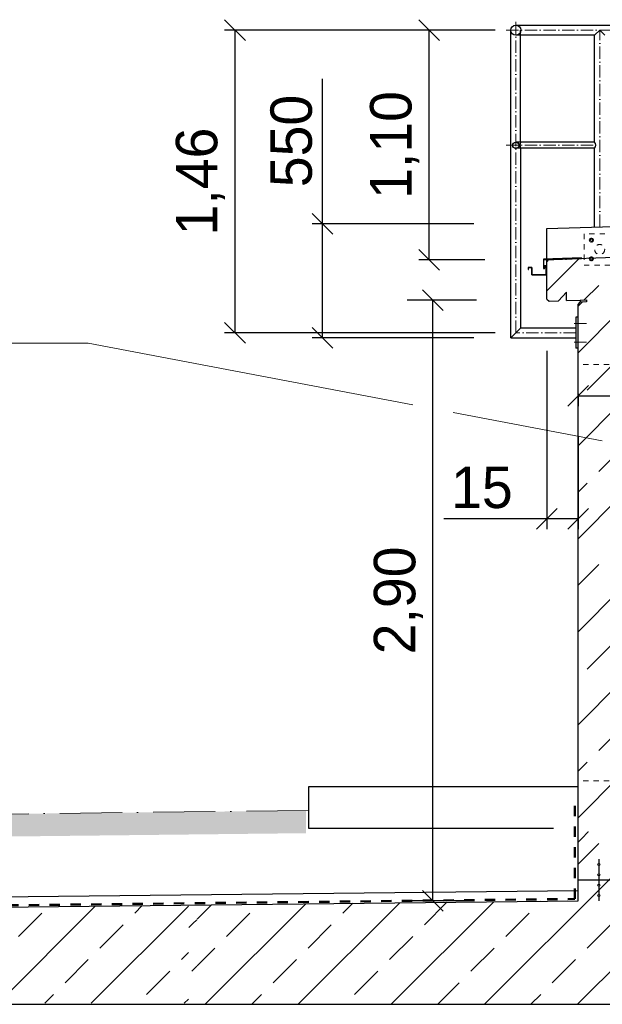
# Model space of a CAD drawing. Header units: millimetres. Extents: x -3395 to 5934498, y -177084 to 63013.
# Tile 33 of 256: x 36096 to 38906, y -38550 to -33796. Entities that reach past the tile are written whole.
import ezdxf

# ---------------------------------------------------------------- set-up
doc = ezdxf.new("R2010")
doc.units = ezdxf.units.MM
doc.linetypes.add('ACAD_ISO10W100', pattern=[18, 12, -3, 0, -3])
doc.linetypes.add('JIS_02_1.0', pattern=[2, 1, -1])
doc.layers.add('Bemaßung', color=7, linetype='Continuous', lineweight=9)
doc.layers.add('Beschriftung', color=7, linetype='Continuous', lineweight=9)
doc.dimstyles.new('DIN', dxfattribs={"dimtxt": 2.5, "dimasz": 2.5, "dimexe": 1.25, "dimexo": 0.625, "dimtad": 1, "dimtih": 1, "dimdec": 4, "dimdsep": 46, "dimlunit": 6, "dimtxsty": 'Standard', "dimcen": 2.5, "dimadec": 0, "dimazin": 0, "dimtfac": 1, "dimtdec": 4, "dimtmove": 0, "dimatfit": 3, "dimfxl": 0, "dimtvp": 1, "dimtolj": 1, "dimtzin": 0, "dimarcsym": 0})
pattern_1 = [(45, (123584.55, 0), (-224.5064, 224.5064), []), (45, (123809.06, 0), (-224.5064, 224.5064), [158.75, -79.375])]

# ---------------------------------------------------------------- blocks, each defined once
blk = doc.blocks.new('_Oblique')
at = {"color": 0, "linetype": 'ByBlock', "lineweight": -2}
blk.add_line((-0.5, -0.5), (0.5, 0.5), dxfattribs=at)
blk = doc.blocks.new('*D138')
at = {"layer": 'Bemaßung', "color": 0, "lineweight": -2, "transparency": 16777216}
for p, q in [((38299.4, -35149.8), (37964.4, -35149.8)), ((38089.4, -38049.8), (38089.4, -35149.8)), ((38289.4, -38049.8), (37964.4, -38049.8))]:
    blk.add_line(p, q, dxfattribs=at)
at = {"layer": 'DEFPOINTS', "color": 0, "transparency": 16777216}
for p in [(38089.4, -35149.8), (38799.4, -35149.8), (38789.4, -38049.8)]:
    blk.add_point(p, dxfattribs=at)
at = {"layer": 'Bemaßung', "color": 0, "lineweight": -2, "transparency": 16777216, "xscale": 100, "yscale": 100, "zscale": 100}
for p, rotation in [((38089.4, -35149.8), 90), ((38089.4, -38049.8), 270)]:
    blk.add_blockref('_Oblique', p, dxfattribs=dict(at, rotation=rotation))
at = {"layer": 'Bemaßung', "color": 0, "transparency": 16777216, "insert": (37922.8, -36599.8), "char_height": 200, "attachment_point": 5, "rotation": 90}
blk.add_mtext('\\A1;2,90', dxfattribs=at)
blk = doc.blocks.new('*D141')
at = {"layer": 'Bemaßung', "color": 0, "lineweight": -2, "transparency": 16777216}
for p, q in [((38389.2, -33847.1), (37084.2, -33847.1)), ((37134.2, -33847.1), (37134.2, -35307.7)), ((38389.2, -35307.7), (37084.2, -35307.7))]:
    blk.add_line(p, q, dxfattribs=at)
at = {"layer": 'DEFPOINTS', "color": 0, "transparency": 16777216}
for p in [(38489.2, -33847.1), (37134.2, -35307.7), (38489.2, -35307.7)]:
    blk.add_point(p, dxfattribs=at)
at = {"layer": 'Bemaßung', "color": 0, "lineweight": -2, "transparency": 16777216, "xscale": 100, "yscale": 100, "zscale": 100}
for p, rotation in [((37134.2, -33847.1), 90), ((37134.2, -35307.7), 270)]:
    blk.add_blockref('_Oblique', p, dxfattribs=dict(at, rotation=rotation))
at = {"layer": 'Bemaßung', "color": 0, "transparency": 16777216, "insert": (36967.5, -34577.4), "char_height": 200, "attachment_point": 5, "rotation": 90}
blk.add_mtext('\\A1;1,46', dxfattribs=at)
blk = doc.blocks.new('*D125')
at = {"layer": 'Bemaßung', "color": 0, "lineweight": -2, "transparency": 16777216}
for p, q in [((38187.7, -33847.1), (38021.1, -33847.1)), ((38071.1, -34954.8), (38071.1, -33847.1)), ((38339.2, -34954.8), (38021.1, -34954.8))]:
    blk.add_line(p, q, dxfattribs=at)
at = {"layer": 'DEFPOINTS', "color": 0, "transparency": 16777216}
for p in [(38071.1, -33847.1), (38487.7, -33847.1), (38639.2, -34954.8)]:
    blk.add_point(p, dxfattribs=at)
at = {"layer": 'Bemaßung', "color": 0, "lineweight": -2, "transparency": 16777216, "xscale": 100, "yscale": 100, "zscale": 100}
for p, rotation in [((38071.1, -33847.1), 90), ((38071.1, -34954.8), 270)]:
    blk.add_blockref('_Oblique', p, dxfattribs=dict(at, rotation=rotation))
at = {"layer": 'Bemaßung', "color": 0, "transparency": 16777216, "insert": (37904.5, -34401), "char_height": 200, "attachment_point": 5, "rotation": 90}
blk.add_mtext('\\A1;1,10', dxfattribs=at)
blk = doc.blocks.new('*D133')
at = {"layer": 'Bemaßung', "color": 0, "lineweight": -2, "transparency": 16777216}
for p, q in [((38789.4, -35602.4), (38789.4, -35662)), ((42789.4, -35602.4), (42789.4, -35662)), ((38789.4, -35612), (42789.4, -35612))]:
    blk.add_line(p, q, dxfattribs=at)
at = {"layer": 'DEFPOINTS', "color": 0, "transparency": 16777216}
for p in [(38789.4, -35452.4), (42789.4, -35452.4), (42789.4, -35612)]:
    blk.add_point(p, dxfattribs=at)
at = {"layer": 'Bemaßung', "color": 0, "lineweight": -2, "transparency": 16777216, "xscale": 100, "yscale": 100, "zscale": 100, "rotation": 180}
blk.add_blockref('_Oblique', (38789.4, -35612), dxfattribs=at)
at = {"layer": 'Bemaßung', "color": 0, "lineweight": -2, "transparency": 16777216, "xscale": 100, "yscale": 100, "zscale": 100}
blk.add_blockref('_Oblique', (42789.4, -35612), dxfattribs=at)
at = {"layer": 'Bemaßung', "color": 0, "transparency": 16777216, "insert": (40789.4, -35381.9), "char_height": 200, "attachment_point": 5}
blk.add_mtext('\\A1;4,20', dxfattribs=at)
blk = doc.blocks.new('*D134')
at = {"layer": 'Bemaßung', "color": 0, "lineweight": -2, "transparency": 16777216}
for p, q in [((38639.2, -35394.9), (38639.2, -36255.4)), ((38789.4, -35809), (38789.4, -36255.4)), ((38639.2, -36205.4), (38142, -36205.4)), ((38789.4, -36205.4), (38639.2, -36205.4))]:
    blk.add_line(p, q, dxfattribs=at)
at = {"layer": 'DEFPOINTS', "color": 0, "transparency": 16777216}
for p in [(38639.2, -35144.9), (38789.4, -35559), (38789.4, -36205.4)]:
    blk.add_point(p, dxfattribs=at)
at = {"layer": 'Bemaßung', "color": 0, "lineweight": -2, "transparency": 16777216, "xscale": 100, "yscale": 100, "zscale": 100, "rotation": 180}
blk.add_blockref('_Oblique', (38639.2, -36205.4), dxfattribs=at)
at = {"layer": 'Bemaßung', "color": 0, "lineweight": -2, "transparency": 16777216, "xscale": 100, "yscale": 100, "zscale": 100}
blk.add_blockref('_Oblique', (38789.4, -36205.4), dxfattribs=at)
at = {"layer": 'Bemaßung', "color": 0, "transparency": 16777216, "insert": (38325.4, -36055.4), "char_height": 200, "attachment_point": 5}
blk.add_mtext('\\A1;15', dxfattribs=at)
blk = doc.blocks.new('*D148')
at = {"layer": 'Bemaßung', "color": 0, "lineweight": -2, "transparency": 16777216}
for p, q in [((37556.6, -34781.8), (37556.6, -34081.8)), ((38286.9, -34781.8), (37506.6, -34781.8)), ((37556.6, -35331.8), (37556.6, -34781.8)), ((38286.9, -35331.8), (37506.6, -35331.8))]:
    blk.add_line(p, q, dxfattribs=at)
at = {"layer": 'DEFPOINTS', "color": 0, "transparency": 16777216}
for p in [(37556.6, -34781.8), (38386.9, -34781.8), (38386.9, -35331.8)]:
    blk.add_point(p, dxfattribs=at)
at = {"layer": 'Bemaßung', "color": 0, "lineweight": -2, "transparency": 16777216, "xscale": 100, "yscale": 100, "zscale": 100}
for p, rotation in [((37556.6, -34781.8), 90), ((37556.6, -35331.8), 270)]:
    blk.add_blockref('_Oblique', p, dxfattribs=dict(at, rotation=rotation))
at = {"layer": 'Bemaßung', "color": 0, "transparency": 16777216, "insert": (37406.6, -34381.8), "char_height": 200, "attachment_point": 5, "rotation": 90}
blk.add_mtext('\\A1;550', dxfattribs=at)

msp = doc.modelspace()

# ---------------------------------------------------------------- hatches: boundary and pattern name
at = {"lineweight": 13}
h = msp.add_hatch(dxfattribs=at)
h.set_pattern_fill('ANSI33', color=256, scale=50, style=0)
h.set_pattern_definition(pattern_1)
h.paths.add_polyline_path([(40689.44271, -34734.17821), (40569.44271, -34734.17821), (40549.44271, -34734.17821), (40529.44271, -34754.17821), (40529.44271, -34893.86163), (38648.87581, -34954.53117), (38639.20346, -34964.84842), (38639.20346, -35144.94206), (38649.5207, -35154.61442), (38694.49731, -35153.16342), (38733.18672, -35111.89443), (38734.47651, -35151.87363), (38799.44271, -35149.77774), (38829.42711, -35148.8104), (38829.74955, -35158.8052), (38799.76515, -35159.77254), (38789.44271, -35170.78322), (38789.44271, -37692.61778), (38838.34104, -37691.68283), (38837.3852, -37641.69196), (38847.38337, -37641.50079), (38848.33922, -37691.49166), (38989.44271, -37688.79369), (38989.44271, -35153.65329), (38949.68715, -35154.93586), (38949.36471, -35144.94106), (40689.44271, -35088.80387)])
h = msp.add_hatch()
h.set_pattern_fill('EARTH', color=256, scale=12.5, angle=45.64495339, style=0)
h.set_pattern_definition([(45.64495, (3619.735, -443.53), (-1.26356, 112.24609), [79.375, -79.375]), (45.64495, (3598.45, -422.72), (-1.26356, 112.24609), [79.375, -79.375]), (45.64495, (3577.17, -401.91), (-1.26356, 112.24609), [79.375, -79.375]), (135.64495, (3577.01, -387.88), (-112.24609, -1.26356), [79.375, -79.375]), (135.64495, (3597.82, -366.595), (-112.24609, -1.26356), [79.375, -79.375]), (135.64495, (3618.63, -345.31), (-112.24609, -1.26356), [79.375, -79.375])])
h.paths.add_polyline_path([(27048.31642, -37731.94802), (37476.34948, -37614.55928), (37477.57741, -37723.64016), (27049.54435, -37841.02889)])
h = msp.add_hatch(dxfattribs=at)
h.set_pattern_fill('ANSI33', color=256, scale=50, style=0)
h.paths.add_polyline_path([(38838.34104, -37691.68283), (38789.44271, -37692.61778), (38789.44271, -37749.77774), (38839.43357, -37748.82189)])
h = msp.add_hatch(dxfattribs=at)
h.set_pattern_fill('ANSI33', color=256, scale=50, style=0)
h.paths.add_polyline_path([(38848.33922, -37691.49166), (38838.34104, -37691.68283), (38839.43357, -37748.82189), (38849.43174, -37748.63072)])
h = msp.add_hatch(dxfattribs=at)
h.set_pattern_fill('ANSI33', color=256, scale=50, style=0)
h.set_pattern_definition(pattern_1)
h.paths.add_polyline_path([(38989.44271, -37688.79369), (38848.33922, -37691.49166), (38849.43174, -37748.63072), (38989.44271, -37745.95365)])
h = msp.add_hatch(dxfattribs=at)
h.set_pattern_fill('ANSI33', color=256, scale=50, style=0)
h.paths.add_polyline_path([(38839.43357, -37748.82189), (38789.44271, -37749.77774), (38789.44271, -37806.9377), (38840.52609, -37805.96096)])
h = msp.add_hatch(dxfattribs=at)
h.set_pattern_fill('ANSI33', color=256, scale=50, style=0)
h.set_pattern_definition(pattern_1)
h.paths.add_polyline_path([(38989.44271, -37745.95365), (38849.43174, -37748.63072), (38850.52427, -37805.76979), (38989.44271, -37803.1136)])
h = msp.add_hatch(dxfattribs=at)
h.set_pattern_fill('ANSI33', color=256, scale=50, style=0)
h.set_pattern_definition(pattern_1)
h.paths.add_polyline_path([(38989.44271, -37803.1136), (38850.52427, -37805.76979), (38851.48011, -37855.76065), (38841.48194, -37855.95182), (38840.52609, -37805.96096), (38789.44271, -37806.9377), (38789.44271, -37949.77774), (38889.44271, -37949.77774), (38889.44271, -37929.6048, -0.4142135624), (38884.44271, -37924.6048, -0.4142135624), (38889.44271, -37919.6048), (38889.44271, -37879.6048, -0.4142135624), (38884.44271, -37874.6048, -1), (38894.44271, -37874.6048, -0.4142135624), (38889.44271, -37879.6048), (38889.44271, -37919.6048, -0.4142135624), (38894.44271, -37924.6048, -0.4142135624), (38889.44271, -37929.6048), (38889.44271, -37949.77774), (38989.44271, -37949.77774)])
h = msp.add_hatch(dxfattribs=at)
h.set_pattern_fill('ANSI33', color=256, scale=50, style=0)
h.set_pattern_definition(pattern_1)
h.paths.add_polyline_path([(38850.52427, -37805.76979), (38840.52609, -37805.96096), (38841.48194, -37855.95182), (38851.48011, -37855.76065)], flags=17)
h = msp.add_hatch(dxfattribs=at)
h.set_pattern_fill('ANSI33', color=256, scale=50, style=0)
h.set_pattern_definition(pattern_1)
h.paths.add_polyline_path([(38884.44271, -37874.6048, 1), (38894.44271, -37874.6048, 1)], flags=17)
h = msp.add_hatch(dxfattribs=at)
h.set_pattern_fill('ANSI33', color=256, scale=50, style=0)
h.set_pattern_definition(pattern_1)
h.paths.add_polyline_path([(38884.44271, -37924.6048, 1), (38894.44271, -37924.6048, 1)], flags=17)
h = msp.add_hatch(dxfattribs=at)
h.set_pattern_fill('ANSI33', color=256, scale=50, style=0)
h.set_pattern_definition(pattern_1)
h.paths.add_polyline_path([(38884.44271, -38024.95067, -0.4142135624), (38889.44271, -38019.95067), (38889.44271, -37979.95067, -0.4142135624), (38884.44271, -37974.95067, -1), (38894.44271, -37974.95067, -0.4142135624), (38889.44271, -37979.95067), (38889.44271, -38019.95067, -0.4142135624), (38894.44271, -38024.95067, -1)], flags=16)
edge = h.paths.add_edge_path()
edge.add_arc((39346.71629, -38288.96252), 299.02694, 126.88163741, 240.71684385)
edge.add_line((39200.45442, -38549.77774), (36951.90956, -38549.77774))
edge.add_line((36951.90956, -38549.77774), (36951.90956, -38070.46292))
edge.add_line((36951.90956, -38070.46292), (38789.44271, -38049.77774))
edge.add_line((38789.44271, -38049.77774), (38789.44271, -37949.77774))
edge.add_line((38789.44271, -37949.77774), (38989.44271, -37949.77774))
edge.add_line((38989.44271, -37949.77774), (38989.44271, -38049.77774))
edge.add_line((38989.44271, -38049.77774), (39167.25111, -38049.77774))
edge = h.paths.add_edge_path()
edge.add_arc((39346.71629, -38288.96252), 299.02694, 299.28315615, 413.11836259)
edge.add_line((39526.18147, -38049.77774), (40183.14602, -38049.77774))
edge.add_line((40183.14602, -38049.77774), (40183.14602, -38279.77774))
edge.add_line((40183.14602, -38279.77774), (40083.14602, -38279.77774))
edge.add_line((40083.14602, -38279.77774), (40083.14602, -38289.77774))
edge.add_line((40083.14602, -38289.77774), (40183.14602, -38289.77774))
edge.add_line((40183.14602, -38289.77774), (40183.14602, -38539.77774))
edge.add_line((40183.14602, -38539.77774), (40083.14602, -38539.77774))
edge.add_line((40083.14602, -38539.77774), (40083.14602, -38549.77774))
edge.add_line((40083.14602, -38549.77774), (39492.97816, -38549.77774))
h = msp.add_hatch(dxfattribs=at)
h.set_pattern_fill('ANSI33', color=256, scale=50, style=0)
h.paths.add_polyline_path([(36909.50956, -38070.94021), (25464.44271, -38199.77774), (25464.44271, -38541.83104), (25864.44271, -38541.83104), (36909.50956, -38544.77147)])
h = msp.add_hatch(dxfattribs=at)
h.set_pattern_fill('ANSI33', color=256, scale=50, style=0)
h.set_pattern_definition(pattern_1)
h.paths.add_polyline_path([(36930.70956, -38070.70156), (36911.50956, -38070.9177), (36911.50956, -38549.77774), (36930.70956, -38549.77774)])
h = msp.add_hatch(dxfattribs=at)
h.set_pattern_fill('ANSI33', color=256, scale=50, style=0)
h.set_pattern_definition(pattern_1)
h.paths.add_polyline_path([(36949.90956, -38070.48543), (36930.70956, -38070.70156), (36930.70956, -38549.77774), (36949.90956, -38549.77774)])

# ---------------------------------------------------------------- linework, layer by layer
at = {"linetype": 'ACAD_ISO10W100', "lineweight": 18, "ltscale": 5}
for p, q in [((38489.20346, -35307.69608), (38489.20346, -33796.06244)), ((38441.93656, -33847.12736), (43125.37674, -33847.12736)), ((38893.70194, -34796.55472), (38893.70194, -33847.12736)), ((38441.93656, -34402.12736), (38882.16227, -34402.12736)), ((38770.4638, -35262.69608), (38829.52495, -35262.69608)), ((38779.44271, -35307.69608), (38489.20346, -35307.69608)), ((38770.4638, -35352.69608), (38829.52495, -35352.69608))]:
    msp.add_line(p, q, dxfattribs=at)
for p, q in [((38489.20346, -33822.97736), (43086.9675, -33822.97736)), ((38465.05346, -35331.84608), (38465.05346, -33847.12736)), ((38869.55194, -33871.27736), (38489.20346, -33871.27736)), ((38511.80868, -34387.17736), (38511.80868, -33847.12736)), ((38869.55194, -33871.27736), (38893.70194, -33847.12736)), ((38869.55194, -34387.17736), (38869.55194, -33871.27736)), ((38893.70194, -33847.12736), (38917.85194, -33871.27736)), ((38869.55194, -34387.17736), (38490.23656, -34387.17736)), ((38869.55194, -34417.07736), (38490.23656, -34417.07736)), ((38513.35346, -35283.54608), (38513.35346, -34417.07736)), ((38869.55194, -34797.33383), (38869.55194, -34417.07736)), ((38639.20346, -34804.76518), (39593.38505, -34773.98203)), ((38639.20346, -34951.84165), (38639.20346, -34804.76518)), ((40529.44271, -34893.86163), (38643.0718, -34954.71842)), ((38639.20346, -34964.84842), (38648.87581, -34954.53117)), ((38639.20346, -34964.84842), (38639.20346, -34954.84321)), ((38639.20346, -35144.94206), (38639.20346, -34964.84842)), ((38668.96668, -34953.88301), (38668.86995, -34950.88457)), ((38670.57885, -34957.33548), (38670.25623, -34947.33537)), ((38671.96512, -34953.78628), (38671.86839, -34950.78784)), ((38730.46876, -34951.89888), (38730.37202, -34948.90044)), ((38732.08092, -34955.35135), (38731.7583, -34945.35124)), ((38733.4672, -34951.80214), (38733.37046, -34948.8037)), ((38789.78792, -34949.98516), (38789.69118, -34946.98672)), ((38791.40008, -34953.43763), (38791.07746, -34943.43752)), ((38792.78636, -34949.88843), (38792.68962, -34946.88999)), ((38733.18672, -35111.89443), (38694.49731, -35153.16342)), ((38734.47651, -35151.87363), (38733.18672, -35111.89443)), ((38639.20346, -35144.94206), (38649.5207, -35154.61442)), ((38649.5207, -35154.61442), (38694.49731, -35153.16342)), ((38734.47651, -35151.87363), (38799.44271, -35149.77774)), ((38789.44271, -35170.78322), (38799.76515, -35159.77254)), ((38789.44271, -38049.77774), (38789.44271, -35170.78322)), ((38799.44271, -35149.77774), (38829.42711, -35148.8104)), ((38799.44271, -35149.77774), (38799.76515, -35159.77254)), ((38829.74955, -35158.8052), (38799.76515, -35159.77254)), ((38829.42711, -35148.8104), (38829.74955, -35158.8052)), ((38789.44271, -35232.69608), (38779.44271, -35232.69608)), ((38779.44271, -35232.69608), (38779.44271, -35382.69608)), ((38513.35346, -35283.54608), (38465.05346, -35331.84608)), ((38513.35346, -35283.54608), (38779.44271, -35283.54608)), ((38465.05346, -35331.84608), (38779.44271, -35331.84608)), ((38789.44271, -35382.69608), (38779.44271, -35382.69608)), ((38789.44271, -37499.77774), (37489.44271, -37499.77774)), ((37489.44271, -37499.77774), (37489.44271, -37699.77774)), ((37489.44271, -37699.77774), (38671.40738, -37699.77774)), ((38889.44271, -37849.77774), (38889.44271, -37869.6048)), ((38889.44271, -37879.6048), (38889.44271, -37919.6048)), ((38889.44271, -37929.6048), (38889.44271, -37969.95067)), ((38989.44271, -37949.77774), (38789.44271, -37949.77774)), ((38889.44271, -37979.95067), (38889.44271, -38019.95067)), ((25440.55495, -38150.04348), (38789.44271, -37999.77457)), ((38889.44271, -38029.95067), (38889.44271, -38049.77774)), ((25464.44271, -38199.77774), (38789.44271, -38049.77774)), ((25864.44271, -38549.77774), (55714.44271, -38549.77774))]:
    msp.add_line(p, q)
at = {"linetype": 'JIS_02_1.0', "lineweight": 18, "ltscale": 25}
for p, q in [((38989.44271, -35460.77774), (38789.44271, -35460.77774)), ((38989.44271, -37470.77774), (38789.44271, -37470.77774))]:
    msp.add_line(p, q, dxfattribs=at)
at = {"linetype": 'JIS_02_1.0', "lineweight": 50, "ltscale": 50}
for p, q in [((38773.33046, -38041.06987), (38773.33046, -37549.77774)), ((25440.55495, -38191.24163), (38773.33046, -38041.06987))]:
    msp.add_line(p, q, dxfattribs=at)
at = {"linetype": 'ACAD_ISO10W100', "lineweight": 13, "ltscale": 25}
msp.add_line((37489.44271, -37614.41189), (27046.24738, -37731.97131), dxfattribs=at)
at = {"color": 253, "linetype": 'JIS_02_1.0', "lineweight": 9, "ltscale": 25}
msp.add_lwpolyline([(38818.70194, -34980.52788), (38968.70194, -34980.52788), (38968.70194, -34830.52788), (38818.70194, -34830.52788)], close=True, dxfattribs=at)
at = {"color": 253, "linetype": 'JIS_02_1.0', "lineweight": 9, "ltscale": 2}
for points in [[(38862.93954, -34860.52788), (38858.15194, -34852.82025), (38849.08314, -34852.52788), (38844.46434, -34860.52788), (38849.25194, -34868.2355), (38858.32074, -34868.52788)], [(38862.93954, -34950.52788), (38858.15194, -34958.2355), (38849.08314, -34958.52788), (38844.46434, -34950.52788), (38849.25194, -34942.82025), (38858.32074, -34942.52788)]]:
    msp.add_lwpolyline(points, close=True, dxfattribs=at)
msp.add_lwpolyline([(38634.95265, -35027.21666), (38566.35265, -35027.21666), (38566.35265, -34992.21666), (38548.95265, -34992.21666), (38548.95265, -35002.91666), (38549.65265, -35002.91666), (38549.65265, -34992.91666), (38565.65265, -34992.91666), (38565.65265, -35027.91666), (38635.65265, -35027.91666), (38635.65265, -34985.21666), (38624.95265, -34985.21666), (38624.95265, -34993.91666), (38625.65265, -34993.91666), (38625.65265, -34985.91666), (38634.95265, -34985.91666)], close=True)
msp.add_lwpolyline([(38624.55796, -34994.4706), (38624.55796, -34955.3157), (38806.11407, -34949.45846), (38806.01734, -34946.46002), (38621.97782, -34952.39738), (38621.97782, -34997.1706), (38627.62753, -34997.14984), (38632.26462, -34988.4706), (38629.56462, -34988.4706), (38626.06462, -34994.4706), (38624.55562, -34994.4706)])
for centre, radius in [((38489.20346, -33847.12736), 24.15), ((38489.20346, -34402.12736), 14.95), ((38889.44271, -37874.6048), 5), ((38889.44271, -37924.6048), 5), ((38889.44271, -37974.95067), 5), ((38889.44271, -38024.95067), 5)]:
    msp.add_circle(centre, radius)
for centre, radius in [((38853.70194, -34860.52788), 10), ((38853.70194, -34860.52788), 5.25), ((38853.70194, -34950.52788), 10), ((38853.70194, -34950.52788), 5.25)]:
    msp.add_circle(centre, radius, dxfattribs=at)
at = {"linetype": 'JIS_02_1.0', "lineweight": 9, "ltscale": 25}
msp.add_circle((38893.70194, -34905.52788), 24.15, dxfattribs=at)
for centre, start, end in [((38532.31975, -34402.12736), 141.75338012, 218.24661988), ((38850.58565, -34402.12736), 321.75338012, 38.24661988)]:
    msp.add_arc(centre, 24.15, start, end)
at = {"layer": 'Beschriftung', "lineweight": 13}
for p, q in [((32389.21074, -35354.83257), (36425.53717, -35357.34747)), ((36425.53717, -35357.34747), (37992.33032, -35655.77129)), ((38186.55509, -35692.76488), (38905.18244, -35829.64033))]:
    msp.add_line(p, q, dxfattribs=at)

# ---------------------------------------------------------------- dimensions: what is measured, and where the dimension line sits
at = {"layer": 'Bemaßung'}
for base, p1, p2, text, override, picture, middle in [((37134.17633, -35307.69608), (38489.20346, -33847.12736), (38489.20346, -35307.69608), '1,46', {"dimscale": 100, "dimtxt": 2, "dimasz": 1, "dimexe": 0.5, "dimexo": 1, "dimgap": 0.5, "dimtih": 0, "dimdec": 2, "dimblk1": 'Oblique', "dimblk2": 'Oblique', "dimsah": 1}, '*D141', (36967.50967, -34577.41172)), ((38071.12186, -33847.12736), (38639.20346, -34954.84321), (38487.65868, -33847.12736), '1,10', {"dimscale": 100, "dimtxt": 2, "dimasz": 1, "dimexe": 0.5, "dimexo": 3, "dimgap": 0.5, "dimtih": 0, "dimdec": 2, "dimblk1": 'Oblique', "dimblk2": 'Oblique', "dimsah": 1}, '*D125', (37904.4552, -34400.98529)), ((38089.44271, -35149.77774), (38789.44271, -38049.77774), (38799.44271, -35149.77774), '2,90', {"dimscale": 100, "dimtxt": 2, "dimasz": 1, "dimexo": 5, "dimgap": 0.5, "dimtih": 0, "dimdec": 2, "dimblk1": 'Oblique', "dimblk2": 'Oblique', "dimsah": 1, "dimtmove": 2}, '*D138', (37922.77604, -36599.77774))]:
    dim = msp.add_linear_dim(base=base, p1=p1, p2=p2, angle=90, text=text, dimstyle='DIN', override=override, dxfattribs=at)
    dim.commit()
    dim.dimension.update_dxf_attribs({"geometry": picture, "text_midpoint": middle})
dim = msp.add_linear_dim(base=(37556.57001, -34781.84608), p1=(38386.93656, -35331.84608), p2=(38386.93656, -34781.84608), angle=90, dimstyle='DIN', override={"dimscale": 100, "dimtxt": 2, "dimasz": 1, "dimexe": 0.5, "dimexo": 1, "dimgap": 0.5, "dimtih": 0, "dimdec": 2, "dimblk1": 'Oblique', "dimblk2": 'Oblique', "dimsah": 1}, dxfattribs=at)
dim.commit()
dim.dimension.update_dxf_attribs({"geometry": '*D148', "text_midpoint": (37406.57001, -34381.84608)})
for base, p1, p2, text, override, picture, middle in [((38789.44271, -36205.3562), (38639.20346, -35144.94206), (38789.44271, -35559.01622), '15', {"dimscale": 100, "dimtxt": 2, "dimasz": 1, "dimexe": 0.5, "dimexo": 2.5, "dimgap": 0.5, "dimtih": 0, "dimdec": 2, "dimblk1": 'Oblique', "dimblk2": 'Oblique', "dimsah": 1}, '*D134', (38325.37961, -36205.3562)), ((42789.44271, -35611.9682), (38789.44271, -35452.3748), (42789.44271, -35452.3748), '4,20', {"dimscale": 100, "dimtxt": 2, "dimasz": 1, "dimexe": 0.5, "dimexo": 1.5, "dimgap": 0.5, "dimtih": 0, "dimdec": 2, "dimblk1": 'Oblique', "dimblk2": 'Oblique', "dimsah": 1, "dimtmove": 2}, '*D133', (40789.44271, -35381.88081))]:
    dim = msp.add_linear_dim(base=base, p1=p1, p2=p2, text=text, dimstyle='DIN', override=override, dxfattribs=at)
    dim.commit()
    dim.dimension.update_dxf_attribs({"geometry": picture, "text_midpoint": middle, "dimtype": 160})

doc.saveas('drawing.dxf')
